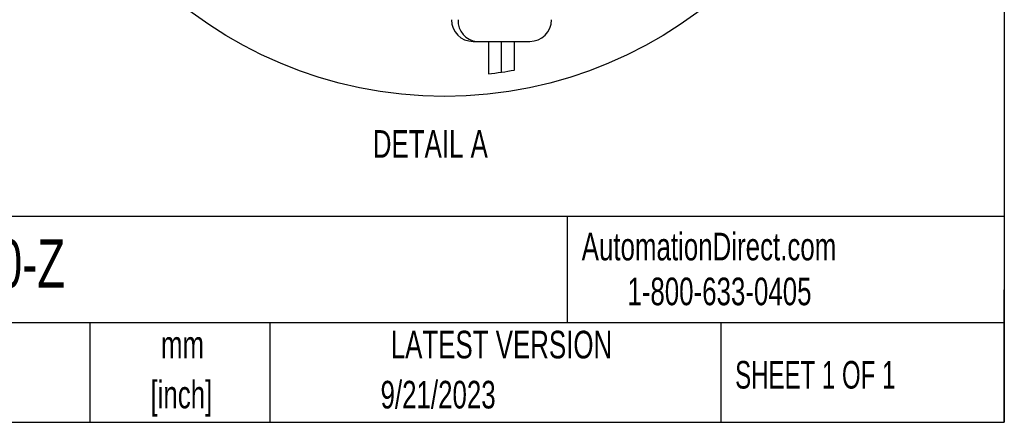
# Model space of a CAD drawing. Header units: millimetres. Extents: x 19 to 819, y 19 to 629.
# Tile 10 of 31: x 593 to 819, y 19 to 112. Entities that reach past the tile are written whole.
import ezdxf

# ---------------------------------------------------------------- set-up
doc = ezdxf.new("R2010")
doc.units = ezdxf.units.MM
doc.header["$LTSCALE"] = 3
doc.layers.add('DIMENSIONS', color=140, linetype='Continuous', lineweight=25)
doc.layers.add('TEXT', color=140, linetype='Continuous', lineweight=25)
doc.layers.add('SLD-DEFPOINTS', color=7, linetype='Continuous')
doc.styles.add('SLDTEXTSTYLE0', font='TXT', dxfattribs={"width": 0.7})
doc.styles.add('SLDTEXTSTYLE1', font='TXT', dxfattribs={"width": 0.65})

msp = doc.modelspace()

# ---------------------------------------------------------------- linework, layer by layer
for p, q in [((697.148, 106.593), (698.019, 106.593)), ((698.019, 106.593), (710.148, 106.593)), ((700.648, 106.593), (700.648, 99.125)), ((703.648, 99.526), (703.648, 106.593)), ((706.648, 100.028), (706.648, 106.593))]:
    msp.add_line(p, q)
for centre, radius, start, end in [((697.148, 111.593), 5, 180.00004, 269.99997), ((698.38, 111.281), 4.701, 176.18875, 265.59806), ((710.148, 111.593), 5, 270.00001, 359.99997)]:
    msp.add_arc(centre, radius, start, end)
at = {"layer": 'DIMENSIONS'}
msp.add_circle((690.57, 190.819), 96.859, dxfattribs=at)
at = {"layer": 'SLD-DEFPOINTS'}
msp.add_arc((689.924, 190.815), 92.315, 276.6709, 280.4374, dxfattribs=at)
at = {"layer": 'TEXT'}
for p, q in [((819.15, 628.65), (819.15, 19.05)), ((819.15, 66.378), (19.05, 66.378)), ((718.726, 66.378), (718.726, 41.91)), ((819.15, 19.05), (819.15, 49.53)), ((819.15, 41.91), (19.05, 41.91)), ((609.073, 41.91), (609.073, 19.05)), ((650.436, 41.91), (650.436, 19.05)), ((754.046, 41.91), (754.046, 19.05)), ((19.05, 19.05), (819.15, 19.05))]:
    msp.add_line(p, q, dxfattribs=at)

# ---------------------------------------------------------------- texts
for s, insert, char_height, attachment_point, style in [('DETAIL A', (687.316, 86.21), 6.35, 2, 'SLDTEXTSTYLE0'), ('GLHD-141300-Z', (526.505, 61.093), 11.1125, 1, 'SLDTEXTSTYLE0'), ('AutomationDirect.com', (722.085, 62.63), 6.35, 1, 'SLDTEXTSTYLE0'), ('1-800-633-0405', (732.575, 52.311), 6.35, 1, 'SLDTEXTSTYLE0'), ('mm', (630.391, 40.084), 6.35, 2, 'SLDTEXTSTYLE0'), ('LATEST VERSION', (703.656, 40.092), 6.35, 2, 'SLDTEXTSTYLE0'), ('SHEET 1 OF 1', (757.324, 33.154), 6.35, 1, 'SLDTEXTSTYLE1'), ('[inch]', (630.14, 28.617), 6.35, 2, 'SLDTEXTSTYLE0'), ('9/21/2023', (689.104, 28.583), 6.35, 2, 'SLDTEXTSTYLE0')]:
    msp.add_mtext(s, dxfattribs=dict(at, insert=insert, char_height=char_height, attachment_point=attachment_point, style=style))

doc.saveas('drawing.dxf')
